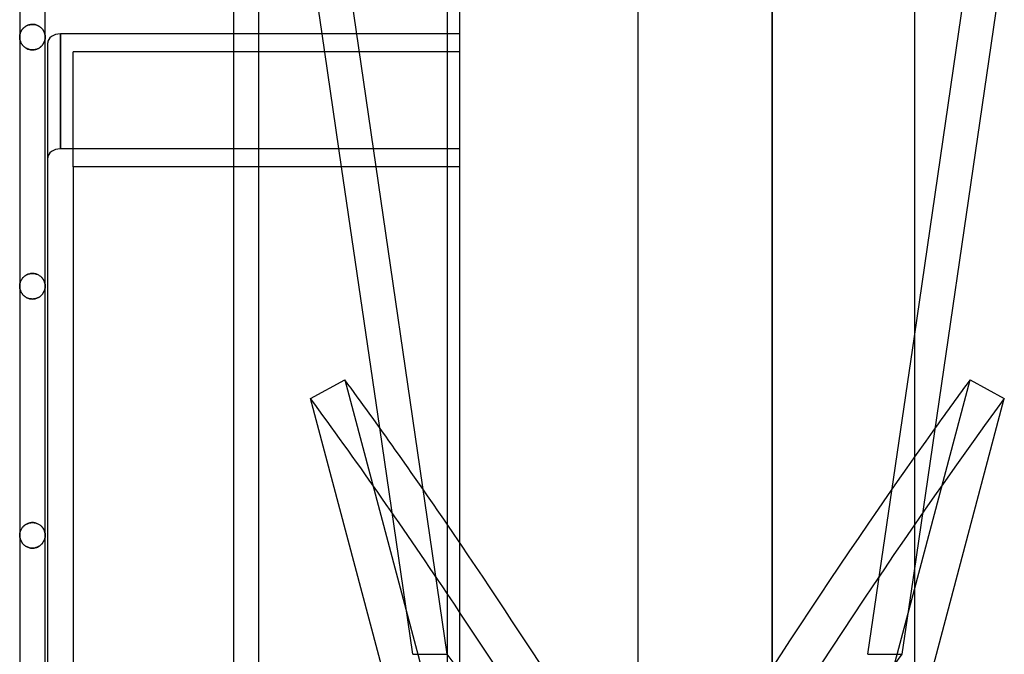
# Model space of a CAD drawing. Header units: millimetres. Extents: x -77 to 43, y -166 to 166.
# Tile 5 of 6: x -35 to 43, y 56 to 106. Entities that reach past the tile are written whole.
import ezdxf

# ---------------------------------------------------------------- set-up
doc = ezdxf.new("R2010")
doc.units = ezdxf.units.MM
doc.layers.add('HIDDEN', color=7, linetype='Continuous')
doc.layers.add('THICK', color=7, linetype='Continuous')

msp = doc.modelspace()

# ---------------------------------------------------------------- linework, layer by layer
at = {"layer": 'HIDDEN'}
for p, q in [((0, 0), (0, 142.55)), ((24.49, 0), (24.49, 127.5)), ((-9.022, 110.932), (-1.008, 56.1)), ((-34.355, 105.046), (-34.385, 104.998)), ((-34.385, 104.998), (-34.355, 105.046)), ((-34.322, 105.092), (-34.355, 105.046)), ((-34.355, 105.046), (-34.322, 105.092)), ((-34.286, 105.137), (-34.322, 105.092)), ((-34.322, 105.092), (-34.286, 105.137)), ((-34.246, 105.181), (-34.286, 105.137)), ((-34.286, 105.137), (-34.246, 105.181)), ((-34.203, 105.222), (-34.246, 105.181)), ((-34.246, 105.181), (-34.203, 105.222)), ((-34.157, 105.262), (-34.203, 105.222)), ((-34.203, 105.222), (-34.157, 105.262)), ((-34.107, 105.3), (-34.157, 105.262)), ((-34.157, 105.262), (-34.107, 105.3)), ((-34.054, 105.335), (-34.107, 105.3)), ((-34.107, 105.3), (-34.054, 105.335)), ((-33.997, 105.368), (-34.054, 105.335)), ((-34.054, 105.335), (-33.997, 105.368)), ((-33.937, 105.397), (-33.997, 105.368)), ((-33.997, 105.368), (-33.937, 105.397)), ((-33.874, 105.423), (-33.937, 105.397)), ((-33.937, 105.397), (-33.874, 105.423)), ((-33.808, 105.445), (-33.874, 105.423)), ((-33.874, 105.423), (-33.808, 105.445)), ((-33.74, 105.462), (-33.808, 105.445)), ((-33.808, 105.445), (-33.74, 105.462)), ((-33.67, 105.475), (-33.74, 105.462)), ((-33.74, 105.462), (-33.67, 105.475)), ((-33.598, 105.483), (-33.67, 105.475)), ((-33.67, 105.475), (-33.598, 105.483)), ((-33.525, 105.485), (-33.598, 105.483)), ((-33.598, 105.483), (-33.525, 105.485)), ((-33.455, 105.483), (-33.525, 105.485)), ((-33.525, 105.485), (-33.455, 105.483)), ((-33.386, 105.476), (-33.455, 105.483)), ((-33.455, 105.483), (-33.386, 105.476)), ((-33.318, 105.464), (-33.386, 105.476)), ((-33.386, 105.476), (-33.318, 105.464)), ((-33.252, 105.448), (-33.318, 105.464)), ((-33.318, 105.464), (-33.252, 105.448)), ((-33.188, 105.427), (-33.252, 105.448)), ((-33.252, 105.448), (-33.188, 105.427)), ((-33.127, 105.403), (-33.188, 105.427)), ((-33.188, 105.427), (-33.127, 105.403)), ((-33.068, 105.376), (-33.127, 105.403)), ((-33.127, 105.403), (-33.068, 105.376)), ((-33.013, 105.345), (-33.068, 105.376)), ((-33.068, 105.376), (-33.013, 105.345)), ((-32.961, 105.312), (-33.013, 105.345)), ((-33.013, 105.345), (-32.961, 105.312)), ((-32.911, 105.277), (-32.961, 105.312)), ((-32.961, 105.312), (-32.911, 105.277)), ((-32.865, 105.239), (-32.911, 105.277)), ((-32.911, 105.277), (-32.865, 105.239)), ((-32.823, 105.199), (-32.865, 105.239)), ((-32.865, 105.239), (-32.823, 105.199)), ((-32.783, 105.158), (-32.823, 105.199)), ((-32.823, 105.199), (-32.783, 105.158)), ((-32.746, 105.116), (-32.783, 105.158)), ((-32.783, 105.158), (-32.746, 105.116)), ((-32.713, 105.072), (-32.746, 105.116)), ((-32.746, 105.116), (-32.713, 105.072)), ((-32.682, 105.026), (-32.713, 105.072)), ((-32.713, 105.072), (-32.682, 105.026)), ((-34.524, 104.542), (-34.525, 104.49)), ((-34.525, 104.49), (-34.524, 104.542)), ((-34.524, 104.436), (-34.525, 104.49)), ((-34.525, 104.49), (-34.524, 104.436)), ((-34.52, 104.594), (-34.524, 104.542)), ((-34.524, 104.542), (-34.52, 104.594)), ((-34.519, 104.381), (-34.524, 104.436)), ((-34.524, 104.436), (-34.519, 104.381)), ((-34.513, 104.646), (-34.52, 104.594)), ((-34.52, 104.594), (-34.513, 104.646)), ((-34.512, 104.327), (-34.519, 104.381)), ((-34.519, 104.381), (-34.512, 104.327)), ((-34.503, 104.698), (-34.513, 104.646)), ((-34.513, 104.646), (-34.503, 104.698)), ((-34.501, 104.273), (-34.512, 104.327)), ((-34.512, 104.327), (-34.501, 104.273)), ((-34.491, 104.749), (-34.503, 104.698)), ((-34.503, 104.698), (-34.491, 104.749)), ((-34.488, 104.22), (-34.501, 104.273)), ((-34.501, 104.273), (-34.488, 104.22)), ((-34.475, 104.8), (-34.491, 104.749)), ((-34.491, 104.749), (-34.475, 104.8)), ((-34.457, 104.851), (-34.475, 104.8)), ((-34.475, 104.8), (-34.457, 104.851)), ((-34.436, 104.901), (-34.457, 104.851)), ((-34.457, 104.851), (-34.436, 104.901)), ((-34.412, 104.95), (-34.436, 104.901)), ((-34.436, 104.901), (-34.412, 104.95)), ((-34.385, 104.998), (-34.412, 104.95)), ((-34.412, 104.95), (-34.385, 104.998)), ((-32.654, 104.981), (-32.682, 105.026)), ((-32.682, 105.026), (-32.654, 104.981)), ((-32.629, 104.934), (-32.654, 104.981)), ((-32.654, 104.981), (-32.629, 104.934)), ((-32.607, 104.886), (-32.629, 104.934)), ((-32.629, 104.934), (-32.607, 104.886)), ((-32.588, 104.838), (-32.607, 104.886)), ((-32.607, 104.886), (-32.588, 104.838)), ((-32.571, 104.789), (-32.588, 104.838)), ((-32.588, 104.838), (-32.571, 104.789)), ((-32.557, 104.74), (-32.571, 104.789)), ((-32.571, 104.789), (-32.557, 104.74)), ((-32.563, 104.216), (-32.549, 104.27)), ((-32.549, 104.27), (-32.563, 104.216)), ((-32.545, 104.69), (-32.557, 104.74)), ((-32.557, 104.74), (-32.545, 104.69)), ((-32.549, 104.27), (-32.539, 104.324)), ((-32.539, 104.324), (-32.549, 104.27)), ((-32.536, 104.64), (-32.545, 104.69)), ((-32.545, 104.69), (-32.536, 104.64)), ((-32.539, 104.324), (-32.531, 104.379)), ((-32.531, 104.379), (-32.539, 104.324)), ((-32.53, 104.59), (-32.536, 104.64)), ((-32.536, 104.64), (-32.53, 104.59)), ((-32.531, 104.379), (-32.527, 104.435)), ((-32.527, 104.435), (-32.531, 104.379)), ((-32.526, 104.54), (-32.53, 104.59)), ((-32.53, 104.59), (-32.526, 104.54)), ((-32.527, 104.435), (-32.525, 104.49)), ((-32.525, 104.49), (-32.527, 104.435)), ((-32.525, 104.49), (-32.526, 104.54)), ((-32.526, 104.54), (-32.525, 104.49)), ((-31.325, 104.74), (-31.325, 95.725)), ((-15.763, 104.74), (-17.763, 104.74)), ((-9.277, 94.31), (-10.802, 104.74)), ((0, 104.74), (-1, 104.74)), ((-34.471, 104.167), (-34.488, 104.22)), ((-34.488, 104.22), (-34.471, 104.167)), ((-34.452, 104.114), (-34.471, 104.167)), ((-34.471, 104.167), (-34.452, 104.114)), ((-34.429, 104.062), (-34.452, 104.114)), ((-34.452, 104.114), (-34.429, 104.062)), ((-34.403, 104.011), (-34.429, 104.062)), ((-34.429, 104.062), (-34.403, 104.011)), ((-34.374, 103.96), (-34.403, 104.011)), ((-34.403, 104.011), (-34.374, 103.96)), ((-34.341, 103.911), (-34.374, 103.96)), ((-34.374, 103.96), (-34.341, 103.911)), ((-34.306, 103.863), (-34.341, 103.911)), ((-34.341, 103.911), (-34.306, 103.863)), ((-34.266, 103.816), (-34.306, 103.863)), ((-34.306, 103.863), (-34.266, 103.816)), ((-34.223, 103.771), (-34.266, 103.816)), ((-34.266, 103.816), (-34.223, 103.771)), ((-34.176, 103.728), (-34.223, 103.771)), ((-34.223, 103.771), (-34.176, 103.728)), ((-34.126, 103.687), (-34.176, 103.728)), ((-34.176, 103.728), (-34.126, 103.687)), ((-34.072, 103.649), (-34.126, 103.687)), ((-34.126, 103.687), (-34.072, 103.649)), ((-34.014, 103.614), (-34.072, 103.649)), ((-34.072, 103.649), (-34.014, 103.614)), ((-33.952, 103.582), (-34.014, 103.614)), ((-34.014, 103.614), (-33.952, 103.582)), ((-33.888, 103.554), (-33.952, 103.582)), ((-33.952, 103.582), (-33.888, 103.554)), ((-33.82, 103.53), (-33.888, 103.554)), ((-33.888, 103.554), (-33.82, 103.53)), ((-33.749, 103.511), (-33.82, 103.53)), ((-33.82, 103.53), (-33.749, 103.511)), ((-33.676, 103.497), (-33.749, 103.511)), ((-33.749, 103.511), (-33.676, 103.497)), ((-33.601, 103.488), (-33.676, 103.497)), ((-33.676, 103.497), (-33.601, 103.488)), ((-33.454, 103.488), (-33.383, 103.495)), ((-33.383, 103.495), (-33.454, 103.488)), ((-33.383, 103.495), (-33.314, 103.508)), ((-33.314, 103.508), (-33.383, 103.495)), ((-33.314, 103.508), (-33.247, 103.525)), ((-33.247, 103.525), (-33.314, 103.508)), ((-33.247, 103.525), (-33.182, 103.546)), ((-33.182, 103.546), (-33.247, 103.525)), ((-33.182, 103.546), (-33.12, 103.572)), ((-33.12, 103.572), (-33.182, 103.546)), ((-33.12, 103.572), (-33.061, 103.6)), ((-33.061, 103.6), (-33.12, 103.572)), ((-33.061, 103.6), (-33.005, 103.632)), ((-33.005, 103.632), (-33.061, 103.6)), ((-33.005, 103.632), (-32.953, 103.667)), ((-32.953, 103.667), (-33.005, 103.632)), ((-32.953, 103.667), (-32.903, 103.704)), ((-32.903, 103.704), (-32.953, 103.667)), ((-32.903, 103.704), (-32.857, 103.743)), ((-32.857, 103.743), (-32.903, 103.704)), ((-32.857, 103.743), (-32.814, 103.784)), ((-32.814, 103.784), (-32.857, 103.743)), ((-32.814, 103.784), (-32.774, 103.827)), ((-32.774, 103.827), (-32.814, 103.784)), ((-32.774, 103.827), (-32.738, 103.871)), ((-32.738, 103.871), (-32.774, 103.827)), ((-32.738, 103.871), (-32.704, 103.917)), ((-32.704, 103.917), (-32.738, 103.871)), ((-32.704, 103.917), (-32.674, 103.963)), ((-32.674, 103.963), (-32.704, 103.917)), ((-32.674, 103.963), (-32.646, 104.012)), ((-32.646, 104.012), (-32.674, 103.963)), ((-32.646, 104.012), (-32.621, 104.061)), ((-32.621, 104.061), (-32.646, 104.012)), ((-32.621, 104.061), (-32.599, 104.112)), ((-32.599, 104.112), (-32.621, 104.061)), ((-32.599, 104.112), (-32.58, 104.163)), ((-32.58, 104.163), (-32.599, 104.112)), ((-32.58, 104.163), (-32.563, 104.216)), ((-32.563, 104.216), (-32.58, 104.163)), ((-33.525, 103.485), (-33.601, 103.488)), ((-33.601, 103.488), (-33.525, 103.485)), ((-33.525, 103.485), (-33.454, 103.488)), ((-33.454, 103.488), (-33.525, 103.485)), ((0, 103.326), (-30.325, 103.326)), ((0, 103.326), (-30.325, 103.326)), ((-30.325, 94.31), (-30.325, 103.326)), ((0, 95.725), (-31.325, 95.725)), ((-15.763, 95.725), (-17.763, 95.725)), ((0, 95.725), (-1, 95.725)), ((-15.763, 94.31), (-17.763, 94.31)), ((0, 94.31), (-1, 94.31)), ((-34.157, 85.732), (-34.203, 85.692)), ((-34.185, 85.708), (-34.139, 85.746)), ((-34.107, 85.769), (-34.157, 85.732)), ((-34.139, 85.746), (-34.089, 85.782)), ((-34.054, 85.805), (-34.107, 85.769)), ((-34.089, 85.782), (-34.037, 85.815)), ((-33.997, 85.837), (-34.054, 85.805)), ((-34.037, 85.815), (-33.982, 85.845)), ((-33.937, 85.866), (-33.997, 85.837)), ((-33.982, 85.845), (-33.923, 85.872)), ((-33.874, 85.892), (-33.937, 85.866)), ((-33.923, 85.872), (-33.862, 85.896)), ((-33.808, 85.914), (-33.874, 85.892)), ((-33.862, 85.896), (-33.798, 85.917)), ((-33.74, 85.931), (-33.808, 85.914)), ((-33.798, 85.917), (-33.732, 85.933)), ((-33.669, 85.944), (-33.74, 85.931)), ((-33.732, 85.933), (-33.664, 85.945)), ((-33.598, 85.952), (-33.669, 85.944)), ((-33.664, 85.945), (-33.595, 85.952)), ((-33.525, 85.954), (-33.598, 85.952)), ((-33.595, 85.952), (-33.525, 85.954)), ((-33.455, 85.952), (-33.525, 85.954)), ((-33.525, 85.954), (-33.452, 85.952)), ((-33.386, 85.945), (-33.455, 85.952)), ((-33.452, 85.952), (-33.381, 85.944)), ((-33.318, 85.933), (-33.386, 85.945)), ((-33.381, 85.944), (-33.31, 85.931)), ((-33.252, 85.917), (-33.318, 85.933)), ((-33.31, 85.931), (-33.242, 85.914)), ((-33.188, 85.896), (-33.252, 85.917)), ((-33.242, 85.914), (-33.176, 85.892)), ((-33.127, 85.872), (-33.188, 85.896)), ((-33.176, 85.892), (-33.113, 85.866)), ((-33.068, 85.845), (-33.127, 85.872)), ((-33.113, 85.866), (-33.053, 85.837)), ((-33.013, 85.815), (-33.068, 85.845)), ((-33.053, 85.837), (-32.996, 85.805)), ((-32.961, 85.782), (-33.013, 85.815)), ((-32.996, 85.805), (-32.943, 85.769)), ((-32.911, 85.746), (-32.961, 85.782)), ((-32.943, 85.769), (-32.893, 85.732)), ((-32.865, 85.708), (-32.911, 85.746)), ((-32.893, 85.732), (-32.847, 85.692)), ((-34.524, 85.012), (-34.525, 84.96)), ((-34.525, 84.96), (-34.524, 85.01)), ((-34.524, 84.906), (-34.525, 84.96)), ((-34.525, 84.96), (-34.524, 84.906)), ((-34.52, 85.064), (-34.524, 85.012)), ((-34.524, 85.01), (-34.52, 85.06)), ((-34.513, 85.116), (-34.52, 85.064)), ((-34.52, 85.06), (-34.514, 85.11)), ((-34.514, 85.11), (-34.505, 85.16)), ((-34.503, 85.168), (-34.513, 85.116)), ((-34.505, 85.16), (-34.493, 85.21)), ((-34.491, 85.219), (-34.503, 85.168)), ((-34.493, 85.21), (-34.479, 85.259)), ((-34.475, 85.27), (-34.491, 85.219)), ((-34.479, 85.259), (-34.462, 85.308)), ((-34.457, 85.321), (-34.475, 85.27)), ((-34.462, 85.308), (-34.443, 85.356)), ((-34.436, 85.371), (-34.457, 85.321)), ((-34.443, 85.356), (-34.421, 85.403)), ((-34.412, 85.42), (-34.436, 85.371)), ((-34.421, 85.403), (-34.396, 85.45)), ((-34.386, 85.468), (-34.412, 85.42)), ((-34.396, 85.45), (-34.368, 85.496)), ((-34.355, 85.515), (-34.386, 85.468)), ((-34.368, 85.496), (-34.337, 85.541)), ((-34.322, 85.562), (-34.355, 85.515)), ((-34.337, 85.541), (-34.304, 85.585)), ((-34.286, 85.607), (-34.322, 85.562)), ((-34.304, 85.585), (-34.267, 85.628)), ((-34.246, 85.65), (-34.286, 85.607)), ((-34.267, 85.628), (-34.227, 85.669)), ((-34.203, 85.692), (-34.246, 85.65)), ((-34.227, 85.669), (-34.185, 85.708)), ((-32.823, 85.669), (-32.865, 85.708)), ((-32.847, 85.692), (-32.804, 85.65)), ((-32.783, 85.628), (-32.823, 85.669)), ((-32.804, 85.65), (-32.764, 85.607)), ((-32.746, 85.585), (-32.783, 85.628)), ((-32.764, 85.607), (-32.728, 85.562)), ((-32.713, 85.541), (-32.746, 85.585)), ((-32.728, 85.562), (-32.695, 85.515)), ((-32.682, 85.496), (-32.713, 85.541)), ((-32.695, 85.515), (-32.664, 85.468)), ((-32.654, 85.45), (-32.682, 85.496)), ((-32.664, 85.468), (-32.638, 85.42)), ((-32.629, 85.403), (-32.654, 85.45)), ((-32.638, 85.42), (-32.614, 85.371)), ((-32.607, 85.356), (-32.629, 85.403)), ((-32.614, 85.371), (-32.593, 85.321)), ((-32.588, 85.308), (-32.607, 85.356)), ((-32.593, 85.321), (-32.575, 85.27)), ((-32.571, 85.259), (-32.588, 85.308)), ((-32.575, 85.27), (-32.559, 85.219)), ((-32.557, 85.21), (-32.571, 85.259)), ((-32.559, 85.219), (-32.547, 85.168)), ((-32.545, 85.16), (-32.557, 85.21)), ((-32.547, 85.168), (-32.537, 85.116)), ((-32.536, 85.11), (-32.545, 85.16)), ((-32.537, 85.116), (-32.53, 85.064)), ((-32.53, 85.06), (-32.536, 85.11)), ((-32.53, 85.064), (-32.526, 85.012)), ((-32.526, 85.01), (-32.53, 85.06)), ((-32.527, 84.905), (-32.525, 84.96)), ((-32.525, 84.96), (-32.527, 84.905)), ((-32.526, 85.012), (-32.525, 84.96)), ((-32.525, 84.96), (-32.526, 85.01)), ((-34.519, 84.851), (-34.524, 84.906)), ((-34.524, 84.906), (-34.519, 84.851)), ((-34.512, 84.797), (-34.519, 84.851)), ((-34.519, 84.851), (-34.512, 84.797)), ((-34.501, 84.743), (-34.512, 84.797)), ((-34.512, 84.797), (-34.501, 84.743)), ((-34.488, 84.69), (-34.501, 84.743)), ((-34.501, 84.743), (-34.488, 84.69)), ((-34.471, 84.636), (-34.488, 84.69)), ((-34.488, 84.69), (-34.471, 84.636)), ((-34.452, 84.584), (-34.471, 84.636)), ((-34.471, 84.636), (-34.452, 84.584)), ((-34.429, 84.532), (-34.452, 84.584)), ((-34.452, 84.584), (-34.429, 84.532)), ((-34.403, 84.48), (-34.429, 84.532)), ((-34.429, 84.532), (-34.403, 84.48)), ((-34.374, 84.43), (-34.403, 84.48)), ((-34.403, 84.48), (-34.374, 84.43)), ((-34.341, 84.381), (-34.374, 84.43)), ((-34.374, 84.43), (-34.341, 84.381)), ((-34.306, 84.333), (-34.341, 84.381)), ((-34.341, 84.381), (-34.306, 84.333)), ((-34.266, 84.286), (-34.306, 84.333)), ((-34.306, 84.333), (-34.266, 84.286)), ((-34.223, 84.241), (-34.266, 84.286)), ((-34.266, 84.286), (-34.223, 84.241)), ((-34.176, 84.198), (-34.223, 84.241)), ((-34.223, 84.241), (-34.176, 84.198)), ((-34.126, 84.157), (-34.176, 84.198)), ((-34.176, 84.198), (-34.126, 84.157)), ((-32.902, 84.174), (-32.856, 84.213)), ((-32.856, 84.213), (-32.902, 84.174)), ((-32.856, 84.213), (-32.813, 84.254)), ((-32.813, 84.254), (-32.856, 84.213)), ((-32.813, 84.254), (-32.774, 84.297)), ((-32.774, 84.297), (-32.813, 84.254)), ((-32.774, 84.297), (-32.737, 84.342)), ((-32.737, 84.342), (-32.774, 84.297)), ((-32.737, 84.342), (-32.704, 84.387)), ((-32.704, 84.387), (-32.737, 84.342)), ((-32.704, 84.387), (-32.673, 84.434)), ((-32.673, 84.434), (-32.704, 84.387)), ((-32.673, 84.434), (-32.646, 84.482)), ((-32.646, 84.482), (-32.673, 84.434)), ((-32.646, 84.482), (-32.621, 84.532)), ((-32.621, 84.532), (-32.646, 84.482)), ((-32.621, 84.532), (-32.599, 84.582)), ((-32.599, 84.582), (-32.621, 84.532)), ((-32.599, 84.582), (-32.579, 84.634)), ((-32.579, 84.634), (-32.599, 84.582)), ((-32.579, 84.634), (-32.563, 84.687)), ((-32.563, 84.687), (-32.579, 84.634)), ((-32.563, 84.687), (-32.549, 84.74)), ((-32.549, 84.74), (-32.563, 84.687)), ((-32.549, 84.74), (-32.539, 84.794)), ((-32.539, 84.794), (-32.549, 84.74)), ((-32.539, 84.794), (-32.531, 84.849)), ((-32.531, 84.849), (-32.539, 84.794)), ((-32.531, 84.849), (-32.527, 84.905)), ((-32.527, 84.905), (-32.531, 84.849)), ((-34.072, 84.118), (-34.126, 84.157)), ((-34.126, 84.157), (-34.072, 84.118)), ((-34.014, 84.083), (-34.072, 84.118)), ((-34.072, 84.118), (-34.014, 84.083)), ((-33.953, 84.051), (-34.014, 84.083)), ((-34.014, 84.083), (-33.953, 84.051)), ((-33.888, 84.023), (-33.953, 84.051)), ((-33.953, 84.051), (-33.888, 84.023)), ((-33.82, 83.999), (-33.888, 84.023)), ((-33.888, 84.023), (-33.82, 83.999)), ((-33.749, 83.98), (-33.82, 83.999)), ((-33.82, 83.999), (-33.749, 83.98)), ((-33.676, 83.966), (-33.749, 83.98)), ((-33.749, 83.98), (-33.676, 83.966)), ((-33.601, 83.957), (-33.676, 83.966)), ((-33.676, 83.966), (-33.601, 83.957)), ((-33.525, 83.954), (-33.601, 83.957)), ((-33.601, 83.957), (-33.525, 83.954)), ((-33.525, 83.954), (-33.454, 83.957)), ((-33.454, 83.957), (-33.525, 83.954)), ((-33.454, 83.957), (-33.383, 83.964)), ((-33.383, 83.964), (-33.454, 83.957)), ((-33.383, 83.964), (-33.314, 83.977)), ((-33.314, 83.977), (-33.383, 83.964)), ((-33.314, 83.977), (-33.246, 83.994)), ((-33.246, 83.994), (-33.314, 83.977)), ((-33.246, 83.994), (-33.181, 84.016)), ((-33.181, 84.016), (-33.246, 83.994)), ((-33.181, 84.016), (-33.119, 84.041)), ((-33.119, 84.041), (-33.181, 84.016)), ((-33.119, 84.041), (-33.06, 84.07)), ((-33.06, 84.07), (-33.119, 84.041)), ((-33.06, 84.07), (-33.005, 84.102)), ((-33.005, 84.102), (-33.06, 84.07)), ((-33.005, 84.102), (-32.952, 84.137)), ((-32.952, 84.137), (-33.005, 84.102)), ((-32.952, 84.137), (-32.902, 84.174)), ((-32.902, 84.174), (-32.952, 84.137)), ((32.008, 56.1), (35.65, 81.02)), ((-9.022, 77.623), (-1.008, 47.477)), ((-3.692, 56.1), (-6.288, 73.857)), ((-33.598, 66.42), (-33.669, 66.412)), ((-33.664, 66.413), (-33.595, 66.42)), ((-33.525, 66.422), (-33.598, 66.42)), ((-33.595, 66.42), (-33.525, 66.422)), ((-33.455, 66.42), (-33.525, 66.422)), ((-33.525, 66.422), (-33.452, 66.42)), ((-33.386, 66.413), (-33.455, 66.42)), ((-33.452, 66.42), (-33.381, 66.412)), ((-34.505, 65.63), (-34.493, 65.679)), ((-34.491, 65.689), (-34.503, 65.638)), ((-34.493, 65.679), (-34.479, 65.729)), ((-34.476, 65.74), (-34.491, 65.689)), ((-34.479, 65.729), (-34.462, 65.777)), ((-34.457, 65.79), (-34.476, 65.74)), ((-34.462, 65.777), (-34.443, 65.825)), ((-34.437, 65.84), (-34.457, 65.79)), ((-34.443, 65.825), (-34.421, 65.873)), ((-34.413, 65.889), (-34.437, 65.84)), ((-34.421, 65.873), (-34.396, 65.92)), ((-34.386, 65.937), (-34.413, 65.889)), ((-34.396, 65.92), (-34.368, 65.966)), ((-34.355, 65.985), (-34.386, 65.937)), ((-34.368, 65.966), (-34.337, 66.011)), ((-34.322, 66.031), (-34.355, 65.985)), ((-34.337, 66.011), (-34.304, 66.055)), ((-34.286, 66.076), (-34.322, 66.031)), ((-34.304, 66.055), (-34.267, 66.097)), ((-34.246, 66.119), (-34.286, 66.076)), ((-34.267, 66.097), (-34.227, 66.138)), ((-34.203, 66.161), (-34.246, 66.119)), ((-34.227, 66.138), (-34.184, 66.178)), ((-34.156, 66.201), (-34.203, 66.161)), ((-34.184, 66.178), (-34.138, 66.215)), ((-34.107, 66.239), (-34.156, 66.201)), ((-34.138, 66.215), (-34.089, 66.251)), ((-34.053, 66.274), (-34.107, 66.239)), ((-34.089, 66.251), (-34.037, 66.284)), ((-33.996, 66.306), (-34.053, 66.274)), ((-34.037, 66.284), (-33.981, 66.314)), ((-33.937, 66.335), (-33.996, 66.306)), ((-33.981, 66.314), (-33.923, 66.341)), ((-33.874, 66.361), (-33.937, 66.335)), ((-33.923, 66.341), (-33.862, 66.365)), ((-33.808, 66.382), (-33.874, 66.361)), ((-33.862, 66.365), (-33.798, 66.385)), ((-33.74, 66.399), (-33.808, 66.382)), ((-33.798, 66.385), (-33.732, 66.401)), ((-33.669, 66.412), (-33.74, 66.399)), ((-33.732, 66.401), (-33.664, 66.413)), ((-33.318, 66.401), (-33.386, 66.413)), ((-33.381, 66.412), (-33.31, 66.399)), ((-33.252, 66.385), (-33.318, 66.401)), ((-33.31, 66.399), (-33.242, 66.382)), ((-33.188, 66.365), (-33.252, 66.385)), ((-33.242, 66.382), (-33.176, 66.361)), ((-33.127, 66.341), (-33.188, 66.365)), ((-33.176, 66.361), (-33.113, 66.335)), ((-33.069, 66.314), (-33.127, 66.341)), ((-33.113, 66.335), (-33.054, 66.306)), ((-33.013, 66.284), (-33.069, 66.314)), ((-33.054, 66.306), (-32.997, 66.274)), ((-32.961, 66.251), (-33.013, 66.284)), ((-32.997, 66.274), (-32.943, 66.239)), ((-32.912, 66.215), (-32.961, 66.251)), ((-32.943, 66.239), (-32.894, 66.201)), ((-32.866, 66.178), (-32.912, 66.215)), ((-32.894, 66.201), (-32.847, 66.161)), ((-32.823, 66.138), (-32.866, 66.178)), ((-32.847, 66.161), (-32.804, 66.119)), ((-32.783, 66.097), (-32.823, 66.138)), ((-32.804, 66.119), (-32.764, 66.076)), ((-32.746, 66.055), (-32.783, 66.097)), ((-32.764, 66.076), (-32.728, 66.031)), ((-32.713, 66.011), (-32.746, 66.055)), ((-32.728, 66.031), (-32.695, 65.985)), ((-32.682, 65.966), (-32.713, 66.011)), ((-32.695, 65.985), (-32.664, 65.937)), ((-32.654, 65.92), (-32.682, 65.966)), ((-32.664, 65.937), (-32.637, 65.889)), ((-32.629, 65.873), (-32.654, 65.92)), ((-32.637, 65.889), (-32.613, 65.84)), ((-32.607, 65.825), (-32.629, 65.873)), ((-32.613, 65.84), (-32.593, 65.79)), ((-32.588, 65.777), (-32.607, 65.825)), ((-32.593, 65.79), (-32.574, 65.74)), ((-32.571, 65.729), (-32.588, 65.777)), ((-32.574, 65.74), (-32.559, 65.689)), ((-32.557, 65.679), (-32.571, 65.729)), ((-32.559, 65.689), (-32.547, 65.638)), ((-32.545, 65.63), (-32.557, 65.679)), ((-34.524, 65.482), (-34.525, 65.43)), ((-34.525, 65.43), (-34.524, 65.48)), ((-34.523, 65.372), (-34.525, 65.43)), ((-34.525, 65.43), (-34.523, 65.372)), ((-34.52, 65.534), (-34.524, 65.482)), ((-34.524, 65.48), (-34.52, 65.53)), ((-34.518, 65.315), (-34.523, 65.372)), ((-34.523, 65.372), (-34.518, 65.315)), ((-34.513, 65.586), (-34.52, 65.534)), ((-34.52, 65.53), (-34.514, 65.58)), ((-34.51, 65.258), (-34.518, 65.315)), ((-34.518, 65.315), (-34.51, 65.258)), ((-34.514, 65.58), (-34.505, 65.63)), ((-34.503, 65.638), (-34.513, 65.586)), ((-34.499, 65.202), (-34.51, 65.258)), ((-34.51, 65.258), (-34.499, 65.202)), ((-34.484, 65.147), (-34.499, 65.202)), ((-34.499, 65.202), (-34.484, 65.147)), ((-34.467, 65.092), (-34.484, 65.147)), ((-34.484, 65.147), (-34.467, 65.092)), ((-34.446, 65.039), (-34.467, 65.092)), ((-34.467, 65.092), (-34.446, 65.039)), ((-34.422, 64.986), (-34.446, 65.039)), ((-34.446, 65.039), (-34.422, 64.986)), ((-34.395, 64.935), (-34.422, 64.986)), ((-34.422, 64.986), (-34.395, 64.935)), ((-34.365, 64.886), (-34.395, 64.935)), ((-34.395, 64.935), (-34.365, 64.886)), ((-34.333, 64.838), (-34.365, 64.886)), ((-34.365, 64.886), (-34.333, 64.838)), ((-32.703, 64.858), (-32.673, 64.905)), ((-32.673, 64.905), (-32.703, 64.858)), ((-32.673, 64.905), (-32.645, 64.953)), ((-32.645, 64.953), (-32.673, 64.905)), ((-32.645, 64.953), (-32.62, 65.002)), ((-32.62, 65.002), (-32.645, 64.953)), ((-32.62, 65.002), (-32.598, 65.053)), ((-32.598, 65.053), (-32.62, 65.002)), ((-32.598, 65.053), (-32.579, 65.105)), ((-32.579, 65.105), (-32.598, 65.053)), ((-32.579, 65.105), (-32.563, 65.157)), ((-32.563, 65.157), (-32.579, 65.105)), ((-32.563, 65.157), (-32.549, 65.211)), ((-32.549, 65.211), (-32.563, 65.157)), ((-32.549, 65.211), (-32.539, 65.265)), ((-32.539, 65.265), (-32.549, 65.211)), ((-32.547, 65.638), (-32.537, 65.586)), ((-32.536, 65.58), (-32.545, 65.63)), ((-32.539, 65.265), (-32.531, 65.319)), ((-32.531, 65.319), (-32.539, 65.265)), ((-32.537, 65.586), (-32.53, 65.534)), ((-32.53, 65.53), (-32.536, 65.58)), ((-32.531, 65.319), (-32.527, 65.375)), ((-32.527, 65.375), (-32.531, 65.319)), ((-32.53, 65.534), (-32.526, 65.482)), ((-32.526, 65.48), (-32.53, 65.53)), ((-32.527, 65.375), (-32.525, 65.43)), ((-32.525, 65.43), (-32.527, 65.375)), ((-32.526, 65.482), (-32.525, 65.43)), ((-32.525, 65.43), (-32.526, 65.48)), ((-34.296, 64.791), (-34.333, 64.838)), ((-34.333, 64.838), (-34.296, 64.791)), ((-34.257, 64.745), (-34.296, 64.791)), ((-34.296, 64.791), (-34.257, 64.745)), ((-34.214, 64.701), (-34.257, 64.745)), ((-34.257, 64.745), (-34.214, 64.701)), ((-34.167, 64.659), (-34.214, 64.701)), ((-34.214, 64.701), (-34.167, 64.659)), ((-34.117, 64.619), (-34.167, 64.659)), ((-34.167, 64.659), (-34.117, 64.619)), ((-34.063, 64.582), (-34.117, 64.619)), ((-34.117, 64.619), (-34.063, 64.582)), ((-34.006, 64.547), (-34.063, 64.582)), ((-34.063, 64.582), (-34.006, 64.547)), ((-33.946, 64.516), (-34.006, 64.547)), ((-34.006, 64.547), (-33.946, 64.516)), ((-33.882, 64.489), (-33.946, 64.516)), ((-33.946, 64.516), (-33.882, 64.489)), ((-33.815, 64.466), (-33.882, 64.489)), ((-33.882, 64.489), (-33.815, 64.466)), ((-33.745, 64.447), (-33.815, 64.466)), ((-33.815, 64.466), (-33.745, 64.447)), ((-33.673, 64.433), (-33.745, 64.447)), ((-33.745, 64.447), (-33.673, 64.433)), ((-33.599, 64.425), (-33.673, 64.433)), ((-33.673, 64.433), (-33.599, 64.425)), ((-33.525, 64.422), (-33.599, 64.425)), ((-33.599, 64.425), (-33.525, 64.422)), ((-33.525, 64.422), (-33.453, 64.425)), ((-33.453, 64.425), (-33.525, 64.422)), ((-33.453, 64.425), (-33.383, 64.433)), ((-33.383, 64.433), (-33.453, 64.425)), ((-33.383, 64.433), (-33.313, 64.445)), ((-33.313, 64.445), (-33.383, 64.433)), ((-33.313, 64.445), (-33.246, 64.463)), ((-33.246, 64.463), (-33.313, 64.445)), ((-33.246, 64.463), (-33.181, 64.484)), ((-33.181, 64.484), (-33.246, 64.463)), ((-33.181, 64.484), (-33.119, 64.51)), ((-33.119, 64.51), (-33.181, 64.484)), ((-33.119, 64.51), (-33.06, 64.539)), ((-33.06, 64.539), (-33.119, 64.51)), ((-33.06, 64.539), (-33.004, 64.571)), ((-33.004, 64.571), (-33.06, 64.539)), ((-33.004, 64.571), (-32.951, 64.606)), ((-32.951, 64.606), (-33.004, 64.571)), ((-32.951, 64.606), (-32.902, 64.643)), ((-32.902, 64.643), (-32.951, 64.606)), ((-32.902, 64.643), (-32.856, 64.683)), ((-32.856, 64.683), (-32.902, 64.643)), ((-32.856, 64.683), (-32.813, 64.724)), ((-32.813, 64.724), (-32.856, 64.683)), ((-32.813, 64.724), (-32.773, 64.767)), ((-32.773, 64.767), (-32.813, 64.724)), ((-32.773, 64.767), (-32.736, 64.812)), ((-32.736, 64.812), (-32.773, 64.767)), ((-32.736, 64.812), (-32.703, 64.858)), ((-32.703, 64.858), (-32.736, 64.812)), ((34.692, 56.1), (35.65, 62.652)), ((32.008, 47.477), (35.65, 61.178)), ((-3.692, 56.1), (-1.008, 56.1)), ((-1.008, 56.1), (10.467, 40.8)), ((23.217, 40.8), (34.692, 56.1)), ((32.008, 56.1), (34.692, 56.1))]:
    msp.add_line(p, q, dxfattribs=at)
for centre, major_axis, ratio, start_param, end_param in [((-31.325, 95.017), (-1, 0), 0.707107, -1.570796, 0), ((16.842, -0.737), (58.912, 107.29), 0.154508, 0.860168, 1.732833), ((14.158, 0.737), (-58.912, -107.29), 0.154508, -2.232664, -1.40876), ((16.842, 0.737), (-58.912, 107.29), 0.154508, -1.60887, -1.000662), ((14.158, -0.737), (58.912, -107.29), 0.154508, 1.486259, 2.095371)]:
    msp.add_ellipse(centre, major_axis=major_axis, ratio=ratio, start_param=start_param, end_param=end_param, dxfattribs=at)
at = {"layer": 'THICK'}
for p, q in [((0, -166.5), (0, 166.5)), ((13.95, 166.5), (13.95, -166.5)), ((-34.525, 143.55), (-34.525, 0)), ((-32.525, 1), (-32.525, 143.547)), ((-17.763, 143.547), (-17.763, 1)), ((-15.763, 1), (-15.763, 143.547)), ((-1, 143.547), (-1, 1)), ((24.49, 127.5), (24.49, 0)), ((35.65, 127.5), (35.65, -127.5)), ((-10.802, 104.74), (-11.707, 110.932)), ((35.65, 62.652), (42.707, 110.932)), ((35.65, 81.02), (40.022, 110.932)), ((-17.763, 104.74), (-31.325, 104.74)), ((-31.325, 95.725), (-31.325, 104.74)), ((-1, 104.74), (-15.763, 104.74)), ((-32.325, 95.017), (-32.325, 104.033)), ((-32.325, 43.231), (-32.325, 95.017)), ((-17.763, 95.725), (-31.325, 95.725)), ((-1, 95.725), (-15.763, 95.725)), ((-17.763, 94.31), (-30.325, 94.31)), ((-30.325, 94.31), (-30.325, 43.524)), ((-1, 94.31), (-15.763, 94.31)), ((-6.288, 73.857), (-9.277, 94.31)), ((-11.707, 76.148), (-9.022, 77.623)), ((35.65, 61.178), (40.022, 77.623)), ((40.022, 77.623), (42.707, 76.148)), ((-3.692, 46.003), (-11.707, 76.148)), ((35.65, 49.605), (42.707, 76.148))]:
    msp.add_line(p, q, dxfattribs=at)
for centre, major_axis, ratio, start_param, end_param in [((-31.325, 104.033), (1, 0), 0.707107, 1.570796, 3.141593), ((-31.325, 95.017), (-1, 0), 0.707107, -1.570796, 0), ((16.842, 0.737), (-58.912, 107.29), 0.154508, -1.000662, -0.860168), ((14.158, 0.737), (-58.912, -107.29), 0.154508, -2.281425, -2.232664), ((14.158, -0.737), (58.912, -107.29), 0.154508, 2.095371, 2.281425)]:
    msp.add_ellipse(centre, major_axis=major_axis, ratio=ratio, start_param=start_param, end_param=end_param, dxfattribs=at)

doc.saveas('drawing.dxf')
